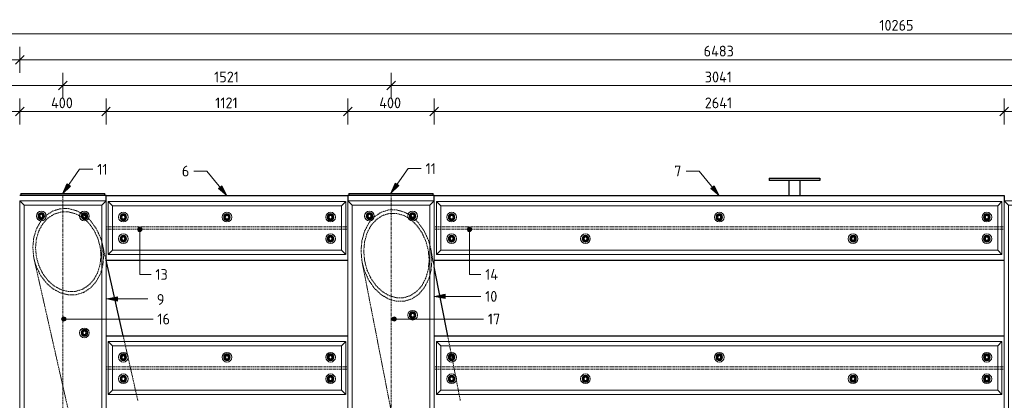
# Model space of a CAD drawing. Header units: millimetres. Extents: x -236694 to -141708, y -41476 to 103952.
# Tile 16 of 103: x -204483 to -199920, y 1760 to 3526. Entities that reach past the tile are written whole.
import ezdxf

# ---------------------------------------------------------------- set-up
doc = ezdxf.new("R2010")
doc.units = ezdxf.units.MM
doc.linetypes.add('Grid Line', pattern=[22.225, 12.7, -3.175, 3.175, -3.175])
doc.linetypes.add('XX-HIDDEN', pattern=[4, 2, -2])
for name, color, linetype, lineweight in [('Multi-Category Tags', 10, 'Continuous', 18), ('Multi-Category Tags-1', 7, 'Continuous', 18), ('N-CO-BC-BETONVORM-G', 50, 'Continuous', 25), ('N-CO-BC-BETONVORM-G-1', 50, 'XX-HIDDEN', 18), ('N-CO-BC-BETONVORM-GN', 10, 'XX-HIDDEN', 18), ('N-CO-KC-KUNSTSTOFVORM-G', 7, 'Continuous', 13), ('N-CO-SC-STAALVORM-G', 10, 'Continuous', 25), ('X-XX-AL-CONSTRUCTIELIJN-G-1', 7, 'Grid Line', 18), ('X-XX-AL-M', 7, 'Continuous', 18), ('X-XX-AL-M-20', 7, 'Continuous', 18), ('X-XX-AL-T25-1', 250, 'Continuous', 13), ('X-XX-AL-T25-2', 7, 'Continuous', 13)]:
    doc.layers.add(name, color=color, linetype=linetype, lineweight=lineweight)
doc.styles.add('NLCS-ISO_1', font='NLCS-ISO.ttf', dxfattribs={"height": 50})
doc.dimstyles.new('2_5_NLCS_diagonal', dxfattribs={"dimscale": 304.8, "dimtxt": 50.137748, "dimasz": 0.131234, "dimexe": 0.19685, "dimexo": 0.0625, "dimgap": 0, "dimtad": 1, "dimdec": 0, "dimzin": 0, "dimdsep": 46, "dimtxsty": 'NLCS-ISO_1', "dimblk1": 'OBLIQUE', "dimblk2": 'OBLIQUE', "dimsah": 1, "dimcen": 0.09, "dimdle": 0.131234, "dimazin": 0, "dimtfac": 1, "dimtdec": 4, "dimtix": 1, "dimtmove": 0, "dimatfit": 3, "dimfxl": 0.19685, "dimfxlon": 1, "dimtvp": 1, "dimtolj": 1, "dimtzin": 0, "dimarcsym": 2})

# ---------------------------------------------------------------- blocks, each defined once
blk = doc.blocks.new('GM_afdekklepje - GM_afdekklepje-3673590-Doorsnede 2 dubbel geleidewerk')
at = {"layer": 'N-CO-SC-STAALVORM-G'}
for p, q in [((212665.7, 2720), (212665.7, 2710)), ((212665.7, 2720), (212692.7, 2720)), ((212692.7, 2720), (213028.7, 2720)), ((213028.7, 2720), (213055.7, 2720)), ((213055.7, 2710), (213055.7, 2720))]:
    blk.add_line(p, q, dxfattribs=at)
blk = doc.blocks.new('GM_Hakorit_2850 - GM_Hakorit_2850-3594086-Doorsnede 2 dubbel geleidewerk')
at = {"layer": 'N-CO-KC-KUNSTSTOFVORM-G'}
for p, q in [((212680.7, 2665), (212660.7, 2685)), ((212660.7, 2684.9), (212660.7, -164.9)), ((212660.8, 2685), (213060.6, 2685)), ((213040.7, 2665), (212680.7, 2665)), ((212680.7, 2665), (212680.7, -145)), ((213060.7, 2685), (213040.7, 2665)), ((213040.7, 2665), (213040.7, -145)), ((213060.7, 2684.9), (213060.7, -164.9)), ((212660.7, -165), (212680.7, -145)), ((213060.6, -165), (212660.8, -165)), ((212680.7, -145), (213040.7, -145)), ((213040.7, -145), (213060.7, -165))]:
    blk.add_line(p, q, dxfattribs=at)
for centre, start, end in [((212760.7, 2615), 90, 270), ((212760.7, 2615), 270, 90), ((212960.7, 2615), 90, 270), ((212960.7, 2615), 270, 90), ((212960.7, 2073), 90, 270), ((212960.7, 2073), 270, 90), ((212760.7, 1531), 90, 270), ((212760.7, 1531), 270, 90), ((212960.7, 989), 90, 270), ((212960.7, 989), 270, 90), ((212760.7, 447), 90, 270), ((212760.7, 447), 270, 90), ((212760.7, -95), 90, 270), ((212760.7, -95), 270, 90), ((212960.7, -95), 90, 270), ((212960.7, -95), 270, 90)]:
    blk.add_arc(centre, 22.5, start, end, dxfattribs=at)
blk = doc.blocks.new('GM_Hakorit_3820 - GM_Hakorit_3820-3593615-Doorsnede 2 dubbel geleidewerk')
at = {"layer": 'N-CO-KC-KUNSTSTOFVORM-G'}
for p, q in [((211160, 2665), (211140, 2685)), ((211140, 2684.9), (211140, -1134.9)), ((211140.1, 2685), (211540, 2685)), ((211520, 2665), (211160, 2665)), ((211160, 2665), (211160, -1115)), ((211540, 2685), (211520, 2665)), ((211520, 2665), (211520, -1115)), ((211540, 2684.9), (211540, -1134.9)), ((211140, -1135), (211160, -1115)), ((211540, -1135), (211140.1, -1135)), ((211160, -1115), (211520, -1115)), ((211520, -1115), (211540, -1135))]:
    blk.add_line(p, q, dxfattribs=at)
for centre, start, end in [((211240, 2615), 90, 270), ((211240, 2615), 270, 90), ((211440, 2615), 90, 270), ((211440, 2615), 270, 90), ((211440, 2155), 90, 270), ((211440, 2155), 270, 90), ((211240, 1695), 90, 270), ((211240, 1695), 270, 90), ((211440, 1235), 90, 270), ((211440, 1235), 270, 90), ((211240, 775), 90, 270), ((211240, 775), 270, 90), ((211440, 315), 90, 270), ((211440, 315), 270, 90), ((211240, -145), 90, 270), ((211240, -145), 270, 90), ((211440, -605), 90, 270), ((211440, -605), 270, 90), ((211240, -1065), 90, 270), ((211240, -1065), 270, 90), ((211440, -1065), 90, 270), ((211440, -1065), 270, 90)]:
    blk.add_arc(centre, 22.5, start, end, dxfattribs=at)
blk = doc.blocks.new('GM_Hakorit_1100 - GM_Hakorit_1100-3713549-Doorsnede 2 dubbel geleidewerk')
at = {"layer": 'N-CO-KC-KUNSTSTOFVORM-G'}
for p, q in [((212650.3, 2683), (211550.4, 2683)), ((211550.4, 2683), (211570.4, 2663)), ((211550.4, 2437.1), (211550.4, 2682.9)), ((212630.4, 2663), (211570.4, 2663)), ((211570.4, 2663), (211570.4, 2457)), ((212630.4, 2663), (212650.4, 2683)), ((212630.4, 2457), (212630.4, 2663)), ((212650.4, 2682.9), (212650.4, 2437.1)), ((211570.4, 2457), (211550.4, 2437)), ((212650.3, 2437), (211550.4, 2437)), ((212630.4, 2457), (211570.4, 2457)), ((212650.4, 2437), (212630.4, 2457))]:
    blk.add_line(p, q, dxfattribs=at)
for centre, start, end in [((211620.4, 2610), 0, 180), ((211620.4, 2610), 180, 0), ((212100.4, 2610), 360, 180), ((212100.4, 2610), 180, 360), ((212580.4, 2610), 0, 180), ((212580.4, 2610), 180, 360), ((211620.4, 2510), 0, 180), ((211620.4, 2510), 180, 0), ((212580.4, 2510), 0, 180), ((212580.4, 2510), 180, 360)]:
    blk.add_arc(centre, 22.5, start, end, dxfattribs=at)
blk = doc.blocks.new('GM_Hakorit_2620 - GM_Hakorit_2620-3643089-Doorsnede 2 dubbel geleidewerk')
at = {"layer": 'N-CO-KC-KUNSTSTOFVORM-G'}
for p, q in [((208509.3, 2683), (208529.3, 2663)), ((208509.3, 2437.1), (208509.3, 2682.9)), ((211129.3, 2683), (208509.4, 2683)), ((211109.3, 2663), (208529.3, 2663)), ((208529.3, 2663), (208529.3, 2457)), ((211109.3, 2663), (211129.3, 2683)), ((211109.3, 2457), (211109.3, 2663)), ((211129.3, 2682.9), (211129.3, 2437.1)), ((208529.3, 2457), (208509.3, 2437)), ((211129.3, 2437), (208509.4, 2437)), ((211109.3, 2457), (208529.3, 2457)), ((211129.3, 2437), (211109.3, 2457))]:
    blk.add_line(p, q, dxfattribs=at)
for centre, start, end in [((208579.3, 2610), 0, 180), ((208579.3, 2610), 180, 0), ((209819.3, 2610), 360, 180), ((209819.3, 2610), 180, 360), ((211059.3, 2610), 0, 180), ((211059.3, 2610), 180, 0), ((208579.3, 2510), 0, 180), ((208579.3, 2510), 180, 0), ((209199.3, 2510), 360, 180), ((209199.3, 2510), 180, 0), ((210439.3, 2510), 360, 180), ((210439.3, 2510), 180, 360), ((211059.3, 2510), 0, 180), ((211059.3, 2510), 180, 0)]:
    blk.add_arc(centre, 22.5, start, end, dxfattribs=at)
blk = doc.blocks.new('GM_Bouten_Moeren_Zeskant - M16-3610774-Doorsnede 2 dubbel geleidewerk')
at = {"layer": 'N-CO-SC-STAALVORM-G'}
for p, q in [((205597.9, 2623.9), (205585.9, 2616.9)), ((205585.9, 2616.9), (205585.9, 2603.1)), ((205585.9, 2603.1), (205597.9, 2596.1)), ((205609.9, 2616.9), (205597.9, 2623.9)), ((205597.9, 2596.1), (205609.9, 2603.1)), ((205609.9, 2603.1), (205609.9, 2616.9))]:
    blk.add_line(p, q, dxfattribs=at)
for radius, start, end in [(15, 0, 180), (15, 180, 0), (8, 0, 180), (8, 180, 0)]:
    blk.add_arc((205597.9, 2610), radius, start, end, dxfattribs=at)
blk = doc.blocks.new('GM_Bevestigingsplaat radardetector2 - GM_Bevestigingsplaat radardetector2-3839163-Doorsnede 2 dubbel geleidewerk')
at = {"layer": 'N-CO-SC-STAALVORM-G'}
for p, q in [((214173.6, 2790), (214408.6, 2790)), ((214173.6, 2790), (214173.6, 2780)), ((214408.6, 2790), (214408.6, 2780)), ((214408.6, 2780), (214173.6, 2780)), ((214266.1, 2710), (214266.1, 2780)), ((214316.1, 2780), (214316.1, 2710))]:
    blk.add_line(p, q, dxfattribs=at)
blk = doc.blocks.new('NLI_Balk_H - HEB300-V19-Doorsnede 2 dubbel geleidewerk')
at = {"layer": 'N-CO-BC-BETONVORM-GN'}
for p, q in [((208498.6, 2565.5), (208509.3, 2565.5)), ((208509.4, 2565.5), (208529.3, 2565.5)), ((208529.4, 2565.5), (211109.3, 2565.5)), ((211109.4, 2565.5), (211129.3, 2565.5)), ((211129.3, 2565.5), (211140, 2565.5)), ((208498.6, 2554.5), (208509.3, 2554.5)), ((208509.4, 2554.5), (208529.3, 2554.5)), ((208529.4, 2554.5), (211109.3, 2554.5)), ((211109.4, 2554.5), (211129.3, 2554.5)), ((211129.3, 2554.5), (211140, 2554.5))]:
    blk.add_line(p, q, dxfattribs=at)
blk = doc.blocks.new('NLI_Balk_H - HEB300-V20-Doorsnede 2 dubbel geleidewerk')
at = {"layer": 'N-CO-BC-BETONVORM-GN'}
for p, q in [((211540, 2565.5), (211550.4, 2565.5)), ((211550.4, 2565.5), (211570.3, 2565.5)), ((211570.4, 2565.5), (212630.3, 2565.5)), ((212630.4, 2565.5), (212650.3, 2565.5)), ((212650.4, 2565.5), (212660.7, 2565.5)), ((211540, 2554.5), (211550.4, 2554.5)), ((211550.4, 2554.5), (211570.3, 2554.5)), ((211570.4, 2554.5), (212630.3, 2554.5)), ((212630.4, 2554.5), (212650.3, 2554.5)), ((212650.4, 2554.5), (212660.7, 2554.5))]:
    blk.add_line(p, q, dxfattribs=at)
blk = doc.blocks.new('DIMBLOCK96-Doorsnede 2 dubbel geleidewerk')
at = {"layer": 'X-XX-AL-M-20'}
for p, q in [((-205549.8, 3400), (-205549.8, 3520)), ((-195284.8, 3400), (-195284.8, 3520)), ((-205549.8, 3460), (-205529.8, 3480)), ((-195284.8, 3460), (-195264.8, 3480)), ((-195244.8, 3460), (-205589.8, 3460)), ((-205549.8, 3460), (-205569.8, 3440)), ((-205549.8, 3460), (-205549.8, 3400)), ((-195284.8, 3460), (-195304.8, 3440)), ((-195284.8, 3460), (-195284.8, 3400))]:
    blk.add_line(p, q, dxfattribs=at)
at = {"layer": 'X-XX-AL-M-20', "color": 0, "insert": (-200499.6, 3525.1), "char_height": 50, "width": 197.524, "attachment_point": 1, "line_spacing_factor": 1.135194, "style": 'NLCS-ISO_1'}
blk.add_mtext('10265', dxfattribs=at)
blk = doc.blocks.new('_Oblique')
at = {"color": 0, "linetype": 'ByBlock', "lineweight": -2}
blk.add_line((-0.5, -0.5), (0.5, 0.5), dxfattribs=at)
blk = doc.blocks.new('DIMBLOCK98-Doorsnede 2 dubbel geleidewerk')
at = {"layer": 'X-XX-AL-M-20'}
for p, q in [((-204482.6, 3280), (-204482.6, 3400)), ((-197999.8, 3280), (-197999.8, 3400)), ((-204482.6, 3340), (-204502.6, 3320)), ((-204482.6, 3340), (-204462.6, 3360)), ((-197999.8, 3340), (-204482.6, 3340)), ((-204482.6, 3340), (-204482.6, 3280)), ((-197999.8, 3340), (-198019.8, 3320)), ((-197999.8, 3340), (-197979.8, 3360)), ((-197999.8, 3340), (-197999.8, 3280))]:
    blk.add_line(p, q, dxfattribs=at)
at = {"layer": 'X-XX-AL-M-20', "color": 0, "insert": (-201313.5, 3405.1), "char_height": 50, "width": 173.685, "attachment_point": 1, "line_spacing_factor": 1.135194, "style": 'NLCS-ISO_1'}
blk.add_mtext('6483', dxfattribs=at)
blk = doc.blocks.new('DIMBLOCK99-Doorsnede 2 dubbel geleidewerk')
at = {"layer": 'X-XX-AL-M-20'}
for p, q in [((-205549.8, 3280), (-205549.8, 3400)), ((-204482.6, 3280), (-204482.6, 3400)), ((-204482.6, 3340), (-205589.8, 3340)), ((-205549.8, 3340), (-205569.8, 3320)), ((-205549.8, 3340), (-205529.8, 3360)), ((-205549.8, 3340), (-205549.8, 3280)), ((-204482.6, 3340), (-204502.6, 3320)), ((-204482.6, 3340), (-204462.6, 3360)), ((-204482.6, 3340), (-204482.6, 3280))]:
    blk.add_line(p, q, dxfattribs=at)
at = {"layer": 'X-XX-AL-M-20', "color": 0, "insert": (-205081, 3405.1), "char_height": 50, "width": 155.522, "attachment_point": 1, "line_spacing_factor": 1.135194, "style": 'NLCS-ISO_1'}
blk.add_mtext('1067', dxfattribs=at)
blk = doc.blocks.new('DIMBLOCK102-Doorsnede 2 dubbel geleidewerk')
at = {"layer": 'X-XX-AL-M-20'}
for p, q in [((-202761.9, 3160), (-202761.9, 3280)), ((-202761.9, 3220), (-202741.9, 3240)), ((-199720.5, 3160), (-199720.5, 3280)), ((-199720.5, 3220), (-199700.5, 3240)), ((-202761.9, 3220), (-202781.9, 3200)), ((-199720.5, 3220), (-202761.9, 3220)), ((-202761.9, 3220), (-202761.9, 3160)), ((-199720.5, 3220), (-199740.5, 3200)), ((-199720.5, 3220), (-199720.5, 3160))]:
    blk.add_line(p, q, dxfattribs=at)
at = {"layer": 'X-XX-AL-M-20', "color": 0, "insert": (-201308.3, 3285.1), "char_height": 50, "width": 161.198, "attachment_point": 1, "line_spacing_factor": 1.135194, "style": 'NLCS-ISO_1'}
blk.add_mtext('3041', dxfattribs=at)
blk = doc.blocks.new('DIMBLOCK103-Doorsnede 2 dubbel geleidewerk')
at = {"layer": 'X-XX-AL-M-20'}
for p, q in [((-204282.6, 3160), (-204282.6, 3280)), ((-204282.6, 3220), (-204262.6, 3240)), ((-202761.9, 3160), (-202761.9, 3280)), ((-202761.9, 3220), (-202741.9, 3240)), ((-204282.6, 3220), (-204302.6, 3200)), ((-202761.9, 3220), (-204282.6, 3220)), ((-204282.6, 3220), (-204282.6, 3160)), ((-202761.9, 3220), (-202781.9, 3200)), ((-202761.9, 3220), (-202761.9, 3160))]:
    blk.add_line(p, q, dxfattribs=at)
at = {"layer": 'X-XX-AL-M-20', "color": 0, "insert": (-203581.8, 3285.1), "char_height": 50, "width": 143.034, "attachment_point": 1, "line_spacing_factor": 1.135194, "style": 'NLCS-ISO_1'}
blk.add_mtext('1521', dxfattribs=at)
blk = doc.blocks.new('DIMBLOCK104-Doorsnede 2 dubbel geleidewerk')
at = {"layer": 'X-XX-AL-M-20'}
for p, q in [((-205549.8, 3160), (-205549.8, 3280)), ((-205549.8, 3220), (-205529.8, 3240)), ((-204282.6, 3160), (-204282.6, 3280)), ((-204282.6, 3220), (-204262.6, 3240)), ((-204282.6, 3220), (-205589.8, 3220)), ((-205549.8, 3220), (-205569.8, 3200)), ((-205549.8, 3220), (-205549.8, 3160)), ((-204282.6, 3220), (-204302.6, 3200)), ((-204282.6, 3220), (-204282.6, 3160))]:
    blk.add_line(p, q, dxfattribs=at)
at = {"layer": 'X-XX-AL-M-20', "color": 0, "insert": (-204981, 3285.1), "char_height": 50, "width": 155.522, "attachment_point": 1, "line_spacing_factor": 1.135194, "style": 'NLCS-ISO_1'}
blk.add_mtext('1267', dxfattribs=at)
blk = doc.blocks.new('DIMBLOCK108-Doorsnede 2 dubbel geleidewerk')
at = {"layer": 'X-XX-AL-M-20'}
for p, q in [((-199920.5, 3040), (-199920.5, 3160)), ((-199520.5, 3040), (-199520.5, 3160)), ((-199920.5, 3100), (-199900.5, 3120)), ((-199520.5, 3100), (-199500.5, 3120)), ((-199920.5, 3100), (-199940.5, 3080)), ((-199520.5, 3100), (-199920.5, 3100)), ((-199920.5, 3100), (-199920.5, 3040)), ((-199520.5, 3100), (-199540.5, 3080)), ((-199520.5, 3100), (-199520.5, 3040))]:
    blk.add_line(p, q, dxfattribs=at)
at = {"layer": 'X-XX-AL-M-20', "color": 0, "insert": (-199775.4, 3165.1), "char_height": 50, "width": 131.683, "attachment_point": 1, "line_spacing_factor": 1.135194, "style": 'NLCS-ISO_1'}
blk.add_mtext('400', dxfattribs=at)
blk = doc.blocks.new('DIMBLOCK109-Doorsnede 2 dubbel geleidewerk')
at = {"layer": 'X-XX-AL-M-20'}
for p, q in [((-202561.9, 3040), (-202561.9, 3160)), ((-199920.5, 3040), (-199920.5, 3160)), ((-202561.9, 3100), (-202541.9, 3120)), ((-199920.5, 3100), (-199900.5, 3120)), ((-202561.9, 3100), (-202581.9, 3080)), ((-199920.5, 3100), (-202561.9, 3100)), ((-202561.9, 3100), (-202561.9, 3040)), ((-199920.5, 3100), (-199940.5, 3080)), ((-199920.5, 3100), (-199920.5, 3040))]:
    blk.add_line(p, q, dxfattribs=at)
at = {"layer": 'X-XX-AL-M-20', "color": 0, "insert": (-201308.3, 3165.1), "char_height": 50, "width": 161.198, "attachment_point": 1, "line_spacing_factor": 1.135194, "style": 'NLCS-ISO_1'}
blk.add_mtext('2641', dxfattribs=at)
blk = doc.blocks.new('DIMBLOCK110-Doorsnede 2 dubbel geleidewerk')
at = {"layer": 'X-XX-AL-M-20'}
for p, q in [((-202961.9, 3040), (-202961.9, 3160)), ((-202561.9, 3040), (-202561.9, 3160)), ((-202961.9, 3100), (-202941.9, 3120)), ((-202561.9, 3100), (-202541.9, 3120)), ((-202961.9, 3100), (-202981.9, 3080)), ((-202561.9, 3100), (-202961.9, 3100)), ((-202961.9, 3100), (-202961.9, 3040)), ((-202561.9, 3100), (-202581.9, 3080)), ((-202561.9, 3100), (-202561.9, 3040))]:
    blk.add_line(p, q, dxfattribs=at)
at = {"layer": 'X-XX-AL-M-20', "color": 0, "insert": (-202816.7, 3165.1), "char_height": 50, "width": 131.683, "attachment_point": 1, "line_spacing_factor": 1.135194, "style": 'NLCS-ISO_1'}
blk.add_mtext('400', dxfattribs=at)
blk = doc.blocks.new('DIMBLOCK111-Doorsnede 2 dubbel geleidewerk')
at = {"layer": 'X-XX-AL-M-20'}
for p, q in [((-204082.6, 3040), (-204082.6, 3160)), ((-202961.9, 3040), (-202961.9, 3160)), ((-204082.6, 3100), (-204062.6, 3120)), ((-202961.9, 3100), (-202941.9, 3120)), ((-204082.6, 3100), (-204102.6, 3080)), ((-202961.9, 3100), (-204082.6, 3100)), ((-204082.6, 3100), (-204082.6, 3040)), ((-202961.9, 3100), (-202981.9, 3080)), ((-202961.9, 3100), (-202961.9, 3040))]:
    blk.add_line(p, q, dxfattribs=at)
at = {"layer": 'X-XX-AL-M-20', "color": 0, "insert": (-203576.6, 3165.1), "char_height": 50, "width": 130.547, "attachment_point": 1, "line_spacing_factor": 1.135194, "style": 'NLCS-ISO_1'}
blk.add_mtext('1121', dxfattribs=at)
blk = doc.blocks.new('DIMBLOCK112-Doorsnede 2 dubbel geleidewerk')
at = {"layer": 'X-XX-AL-M-20'}
for p, q in [((-204482.6, 3040), (-204482.6, 3160)), ((-204082.6, 3040), (-204082.6, 3160)), ((-204482.6, 3100), (-204462.6, 3120)), ((-204082.6, 3100), (-204062.6, 3120)), ((-204482.6, 3100), (-204502.6, 3080)), ((-204082.6, 3100), (-204482.6, 3100)), ((-204482.6, 3100), (-204482.6, 3040)), ((-204082.6, 3100), (-204102.6, 3080)), ((-204082.6, 3100), (-204082.6, 3040))]:
    blk.add_line(p, q, dxfattribs=at)
at = {"layer": 'X-XX-AL-M-20', "color": 0, "insert": (-204337.4, 3165.1), "char_height": 50, "width": 131.683, "attachment_point": 1, "line_spacing_factor": 1.135194, "style": 'NLCS-ISO_1'}
blk.add_mtext('400', dxfattribs=at)
blk = doc.blocks.new('DIMBLOCK113-Doorsnede 2 dubbel geleidewerk')
at = {"layer": 'X-XX-AL-M-20'}
for p, q in [((-205549.8, 3040), (-205549.8, 3160)), ((-204482.6, 3040), (-204482.6, 3160)), ((-205549.8, 3100), (-205529.8, 3120)), ((-204482.6, 3100), (-204462.6, 3120)), ((-204482.6, 3100), (-205589.8, 3100)), ((-205549.8, 3100), (-205569.8, 3080)), ((-205549.8, 3100), (-205549.8, 3040)), ((-204482.6, 3100), (-204502.6, 3080)), ((-204482.6, 3100), (-204482.6, 3040))]:
    blk.add_line(p, q, dxfattribs=at)
at = {"layer": 'X-XX-AL-M-20', "color": 0, "insert": (-205081, 3165.1), "char_height": 50, "width": 155.522, "attachment_point": 1, "line_spacing_factor": 1.135194, "style": 'NLCS-ISO_1'}
blk.add_mtext('1067', dxfattribs=at)

msp = doc.modelspace()

# ---------------------------------------------------------------- hatches: boundary and pattern name
at = {"layer": 'Multi-Category Tags'}
msp.add_hatch(color=256, dxfattribs=at).paths.add_polyline_path([(-204079, 2230.7), (-204029, 2220.7), (-204029, 2240.7)], flags=0)
at = {"layer": 'X-XX-AL-T25-1'}
for points in [[(-204283.9, 2717.9), (-204247.2, 2753.3), (-204263.6, 2764.7)], [(-203522.2, 2710), (-203546.3, 2754.9), (-203561.7, 2742.2)], [(-202762.5, 2721), (-202725.8, 2756.3), (-202742.2, 2767.7)], [(-201241.2, 2710), (-201265.3, 2754.9), (-201280.7, 2742.2)], [(-202560.6, 2242.2), (-202510.6, 2232.2), (-202510.6, 2252.2)]]:
    msp.add_hatch(color=256, dxfattribs=at).paths.add_polyline_path(points, flags=0)
h = msp.add_hatch(color=256, dxfattribs=at)
edge = h.paths.add_edge_path(flags=0)
edge.add_arc((-203926.6, 2553.1), 10, 0, 360)
h = msp.add_hatch(color=256, dxfattribs=at)
edge = h.paths.add_edge_path(flags=0)
edge.add_arc((-202398.9, 2553.1), 10, 0, 360)
h = msp.add_hatch(color=256, dxfattribs=at)
edge = h.paths.add_edge_path(flags=0)
edge.add_arc((-204278.3, 2137.3), 10, 0, 360)
h = msp.add_hatch(color=256, dxfattribs=at)
edge = h.paths.add_edge_path(flags=0)
edge.add_arc((-202747, 2137.3), 10, 0, 360)

# ---------------------------------------------------------------- linework, layer by layer
at = {"layer": 'Multi-Category Tags'}
for p, q in [((-204029, 2240.7), (-204079, 2230.7)), ((-204029, 2220.7), (-204029, 2240.7)), ((-204079, 2230.7), (-204029, 2220.7)), ((-204079, 2230.7), (-203888.3, 2230.7))]:
    msp.add_line(p, q, dxfattribs=at)
at = {"layer": 'N-CO-BC-BETONVORM-GN'}
for p, q in [((-204383.6, 2592.8), (-204376.7, 2601.5)), ((-204376.6, 2601.6), (-204368.8, 2610)), ((-204368.6, 2610.2), (-204360.5, 2617.8)), ((-204197, 2611.6), (-204204.8, 2616.4)), ((-204199.4, 2629.7), (-204193.1, 2625.9)), ((-204194.5, 2610), (-204196.9, 2611.6)), ((-204193, 2625.9), (-204190.7, 2624.4)), ((-204190.6, 2624.3), (-204186.9, 2621.8)), ((-204181.7, 2600.4), (-204184, 2602.2)), ((-204174.9, 2612.6), (-204170.6, 2608.9)), ((-204170.5, 2608.8), (-204169.4, 2607.9)), ((-204169.4, 2607.8), (-204163.9, 2602.7)), ((-202856.4, 2593.5), (-202840, 2610.8)), ((-202682.3, 2623.9), (-202676, 2620)), ((-202675.9, 2619.9), (-202673.8, 2618.5)), ((-202673.7, 2618.5), (-202669.8, 2615.7)), ((-202659.3, 2607.7), (-202656, 2604.8)), ((-202655.9, 2604.8), (-202653.7, 2602.8)), ((-202653.6, 2602.7), (-202648.1, 2597.6)), ((-204174.7, 2594.2), (-204181.6, 2600.3)), ((-204102.5, 2496.8), (-204099.6, 2485.3)), ((-204082.6, 2410.2), (-204099.6, 2485.3)), ((-202581.8, 2479.7), (-202577.9, 2462.6)), ((-202561.9, 2380.5), (-202577.9, 2462.5)), ((-204415.5, 2413.8), (-204200, 1461.7)), ((-202895.8, 2400.7), (-202718.5, 1490)), ((-203997.3, 2033), (-204003.3, 2060)), ((-202494.3, 2033), (-202499.5, 2060)), ((-203992.7, 2013), (-203997.2, 2033)), ((-203983.5, 1972.4), (-203992.7, 2013)), ((-202490.4, 2013), (-202494.3, 2033)), ((-202484.4, 1982.1), (-202490.4, 2013)), ((-203980.1, 1957.3), (-203983.5, 1972.1)), ((-202482.9, 1974.8), (-202484.3, 1982)), ((-202482.6, 1973.1), (-202482.9, 1974.7)), ((-202481.6, 1968), (-202482.6, 1973)), ((-202478.6, 1952.5), (-202481.6, 1967.9)), ((-203970.7, 1915.5), (-203980.1, 1957.1)), ((-202477.8, 1948.2), (-202478.6, 1952.4)), ((-202477.2, 1945.6), (-202477.7, 1948.1)), ((-202475.8, 1938.3), (-202477.2, 1945.5)), ((-202471.4, 1915.5), (-202475.8, 1938.2)), ((-203968.2, 1904.5), (-203970.6, 1915.5)), ((-203946.1, 1807), (-203968.1, 1904.5)), ((-202469.3, 1904.5), (-202471.4, 1915.5)), ((-202463.2, 1873.2), (-202469.2, 1904.5)), ((-202459.5, 1854.3), (-202463.1, 1873)), ((-202450.3, 1807), (-202459.4, 1854.1)), ((-203941.6, 1787), (-203946.1, 1807)), ((-203935.5, 1760), (-203941.6, 1787)), ((-202446.4, 1787), (-202450.3, 1807)), ((-202441.1, 1760), (-202446.4, 1787))]:
    msp.add_line(p, q, dxfattribs=at)
at = {"layer": 'N-CO-BC-BETONVORM-GN', "flags": 128}
for points in [[(-204360.4, 2617.9), (-204359.9, 2618.3), (-204328.8, 2638.4), (-204294.1, 2649), (-204257.6, 2649.7), (-204221, 2640.3), (-204199.4, 2629.8)], [(-204204.9, 2616.4), (-204223.8, 2625.6), (-204257.6, 2634.3), (-204291.3, 2633.7), (-204323.3, 2623.8), (-204352, 2605.2), (-204376, 2578.9), (-204394.1, 2546), (-204405.3, 2508.3), (-204409.1, 2467.6)], [(-204184.5, 2602.6), (-204191.8, 2608.1), (-204194.4, 2609.9)], [(-204186.8, 2621.7), (-204186.3, 2621.4), (-204175, 2612.7)], [(-204163.8, 2602.7), (-204155.2, 2593.8), (-204129.2, 2559), (-204109.6, 2518.7), (-204102.6, 2497.2)], [(-202682.4, 2606.6), (-202703.2, 2617.6), (-202736.9, 2627.2), (-202770.6, 2627), (-202802.6, 2617), (-202831.3, 2597.6), (-202855.3, 2570), (-202873.4, 2535.4), (-202884.6, 2495.6), (-202888.4, 2452.6)], [(-202839.9, 2610.9), (-202839.2, 2611.5), (-202808.1, 2632.5), (-202773.4, 2643.3), (-202736.9, 2643.6), (-202700.3, 2633.2), (-202682.4, 2624)], [(-202664.2, 2593.1), (-202671.1, 2598.7), (-202682.3, 2606.5)], [(-202669.7, 2615.7), (-202665.6, 2612.7), (-202659.4, 2607.7)], [(-204421.7, 2469.1), (-204417.6, 2513.2), (-204405.5, 2554.1), (-204385.9, 2589.7), (-204383.7, 2592.7)], [(-204106, 2431.4), (-204109.8, 2473), (-204121.1, 2513.4), (-204139.1, 2550.6), (-204163.1, 2582.7), (-204174.6, 2594.2)], [(-202901.1, 2454.4), (-202896.9, 2501), (-202884.8, 2544.1), (-202865.2, 2581.6), (-202856.5, 2593.4)], [(-202585.4, 2410.6), (-202589.2, 2454.6), (-202600.4, 2497.5), (-202618.4, 2537.1), (-202642.4, 2571.4), (-202664.1, 2593)], [(-202648, 2597.5), (-202634.5, 2583.1), (-202608.5, 2545.9), (-202588.9, 2503), (-202581.9, 2480.2)], [(-204415.5, 2413.8), (-204417.6, 2424.1), (-204421.7, 2469.1)], [(-204409.1, 2467.6), (-204405.3, 2426.1), (-204394.1, 2385.7), (-204376, 2348.5), (-204352, 2316.4), (-204323.3, 2291), (-204291.3, 2273.5), (-204257.6, 2264.8), (-204223.8, 2265.4), (-204191.8, 2275.3), (-204163.1, 2293.8), (-204139.1, 2320.2), (-204121.1, 2353.1), (-204109.8, 2390.8), (-204106, 2431.4)], [(-204099.3, 2484), (-204097.5, 2475), (-204093.4, 2429.9)], [(-204093.4, 2429.9), (-204097.5, 2385.9), (-204102.5, 2365.2)], [(-202895.8, 2400.7), (-202896.9, 2406.7), (-202901.1, 2454.4)], [(-202888.4, 2452.6), (-202884.6, 2408.6), (-202873.4, 2365.7), (-202855.3, 2326.1), (-202831.3, 2291.8), (-202802.6, 2264.5), (-202770.6, 2245.6), (-202736.9, 2236), (-202703.2, 2236.2), (-202671.1, 2246.3), (-202642.4, 2265.6), (-202618.4, 2293.2), (-202600.4, 2327.8), (-202589.2, 2367.6), (-202585.4, 2410.6)], [(-202577.4, 2459.6), (-202576.8, 2456.5), (-202572.7, 2408.8)], [(-204102.6, 2364.9), (-204109.6, 2345), (-204129.2, 2309.4), (-204155.2, 2280.8), (-204186.3, 2260.7), (-204221, 2250), (-204257.6, 2249.4), (-204294.1, 2258.8), (-204328.8, 2277.7), (-204359.9, 2305.3), (-204385.9, 2340.1), (-204405.5, 2380.4), (-204415.3, 2412.8)], [(-202581.9, 2340), (-202588.9, 2319.1), (-202608.5, 2281.6), (-202634.5, 2251.7), (-202665.6, 2230.7), (-202700.3, 2219.9), (-202736.9, 2219.6), (-202773.4, 2230), (-202808.1, 2250.5), (-202839.2, 2280.1), (-202865.2, 2317.3), (-202884.8, 2360.2), (-202895.6, 2399.7)], [(-202572.7, 2408.8), (-202576.8, 2362.2), (-202581.8, 2340.4)]]:
    msp.add_lwpolyline(points, dxfattribs=at)
at = {"layer": 'N-CO-SC-STAALVORM-G'}
for p, q in [((-204450.6, 2710), (-204482.6, 2710)), ((-204114.6, 2710), (-204450.6, 2710)), ((-204082.6, 2710), (-204114.6, 2710)), ((-204082.6, 2685), (-204082.6, 2710)), ((-204082.6, 2710), (-202961.9, 2710)), ((-202929.9, 2710), (-202961.9, 2710)), ((-202961.9, 2710), (-202961.9, 2685)), ((-202593.9, 2710), (-202929.9, 2710)), ((-202561.9, 2710), (-202593.9, 2710)), ((-202561.9, 2685), (-202561.9, 2710)), ((-202561.9, 2710), (-199920.5, 2710)), ((-199920.5, 2710), (-199920.5, 2685)), ((-204082.6, 2410), (-202961.9, 2410)), ((-204003.4, 2060), (-204082.5, 2409.8)), ((-202561.9, 2410), (-199920.5, 2410)), ((-202499.5, 2060), (-202561.8, 2379.9)), ((-204082.6, 2060), (-202961.9, 2060)), ((-202561.9, 2060), (-199920.5, 2060))]:
    msp.add_line(p, q, dxfattribs=at)
at = {"layer": 'X-XX-AL-CONSTRUCTIELIJN-G-1'}
for p, q in [((-204282.6, 2710), (-204282.6, -190)), ((-202761.9, -1160), (-202761.9, 2710))]:
    msp.add_line(p, q, dxfattribs=at)
at = {"layer": 'X-XX-AL-T25-1'}
for p, q in [((-204283.9, 2717.9), (-204204.8, 2832)), ((-204204.8, 2832), (-204143.3, 2832)), ((-202762.5, 2721), (-202683.3, 2835)), ((-202683.3, 2835), (-202621.9, 2835)), ((-203674.2, 2823.7), (-203675.6, 2823.7)), ((-203615.9, 2823.7), (-203674.2, 2823.7)), ((-203522.2, 2710), (-203615.9, 2823.7)), ((-201393.1, 2823.7), (-201394.5, 2823.7)), ((-201334.9, 2823.7), (-201393.1, 2823.7)), ((-201241.2, 2710), (-201334.9, 2823.7)), ((-204263.6, 2764.7), (-204283.9, 2717.9)), ((-204283.9, 2717.9), (-204247.2, 2753.3)), ((-204247.2, 2753.3), (-204263.6, 2764.7)), ((-203546.3, 2754.9), (-203561.7, 2742.2)), ((-203561.7, 2742.2), (-203522.2, 2710)), ((-203522.2, 2710), (-203546.3, 2754.9)), ((-202742.2, 2767.7), (-202762.5, 2721)), ((-202762.5, 2721), (-202725.8, 2756.3)), ((-202725.8, 2756.3), (-202742.2, 2767.7)), ((-201265.3, 2754.9), (-201280.7, 2742.2)), ((-201280.7, 2742.2), (-201241.2, 2710)), ((-201241.2, 2710), (-201265.3, 2754.9)), ((-203926.6, 2553.1), (-203926.6, 2344)), ((-202398.9, 2553.1), (-202398.9, 2344)), ((-203926.6, 2344), (-203873.7, 2344)), ((-202398.9, 2344), (-202346, 2344)), ((-202510.6, 2252.2), (-202560.6, 2242.2)), ((-202560.6, 2242.2), (-202510.6, 2232.2)), ((-202560.6, 2242.2), (-202346, 2242.2)), ((-202510.6, 2232.2), (-202510.6, 2252.2)), ((-204278.3, 2137.3), (-203864.6, 2137.3)), ((-202747, 2137.3), (-202333.3, 2137.3))]:
    msp.add_line(p, q, dxfattribs=at)
for centre in [(-203926.6, 2553.1), (-202398.9, 2553.1), (-204278.3, 2137.3), (-202747, 2137.3)]:
    msp.add_circle(centre, 10, dxfattribs=at)

# ---------------------------------------------------------------- block references
at = {"layer": 'N-CO-BC-BETONVORM-G'}
for name, p in [('GM_Bevestigingsplaat radardetector2 - GM_Bevestigingsplaat radardetector2-3839163-Doorsnede 2 dubbel geleidewerk', (-415183.9, 0)), ('GM_afdekklepje - GM_afdekklepje-3673590-Doorsnede 2 dubbel geleidewerk', (-417143.3, 0)), ('GM_afdekklepje - GM_afdekklepje-3673590-Doorsnede 2 dubbel geleidewerk', (-415622.6, 0)), ('GM_Hakorit_2850 - GM_Hakorit_2850-3594086-Doorsnede 2 dubbel geleidewerk', (-417143.3, 0)), ('GM_Hakorit_1100 - GM_Hakorit_1100-3713549-Doorsnede 2 dubbel geleidewerk', (-415622.6, 0)), ('GM_Hakorit_3820 - GM_Hakorit_3820-3593615-Doorsnede 2 dubbel geleidewerk', (-414101.9, 0)), ('GM_Hakorit_2620 - GM_Hakorit_2620-3643089-Doorsnede 2 dubbel geleidewerk', (-411060.5, 0)), ('GM_Hakorit_3820 - GM_Hakorit_3820-3593615-Doorsnede 2 dubbel geleidewerk', (-411060.5, 0)), ('GM_Bouten_Moeren_Zeskant - M16-3610774-Doorsnede 2 dubbel geleidewerk', (-409980.5, 5)), ('GM_Bouten_Moeren_Zeskant - M16-3610774-Doorsnede 2 dubbel geleidewerk', (-409780.5, 5)), ('GM_Bouten_Moeren_Zeskant - M16-3610774-Doorsnede 2 dubbel geleidewerk', (-409600.2, 0)), ('GM_Bouten_Moeren_Zeskant - M16-3610774-Doorsnede 2 dubbel geleidewerk', (-409120.2, 0)), ('GM_Bouten_Moeren_Zeskant - M16-3610774-Doorsnede 2 dubbel geleidewerk', (-408640.2, 0)), ('GM_Bouten_Moeren_Zeskant - M16-3610774-Doorsnede 2 dubbel geleidewerk', (-408459.8, 5)), ('GM_Bouten_Moeren_Zeskant - M16-3610774-Doorsnede 2 dubbel geleidewerk', (-408259.8, 5)), ('GM_Bouten_Moeren_Zeskant - M16-3610774-Doorsnede 2 dubbel geleidewerk', (-408079.1, 0)), ('GM_Bouten_Moeren_Zeskant - M16-3610774-Doorsnede 2 dubbel geleidewerk', (-406839.1, 0)), ('GM_Bouten_Moeren_Zeskant - M16-3610774-Doorsnede 2 dubbel geleidewerk', (-405599.1, 0)), ('GM_Bouten_Moeren_Zeskant - M16-3610774-Doorsnede 2 dubbel geleidewerk', (-409600.2, -100)), ('GM_Bouten_Moeren_Zeskant - M16-3610774-Doorsnede 2 dubbel geleidewerk', (-408640.2, -100)), ('GM_Bouten_Moeren_Zeskant - M16-3610774-Doorsnede 2 dubbel geleidewerk', (-408079.1, -100)), ('GM_Bouten_Moeren_Zeskant - M16-3610774-Doorsnede 2 dubbel geleidewerk', (-407459.1, -100)), ('GM_Bouten_Moeren_Zeskant - M16-3610774-Doorsnede 2 dubbel geleidewerk', (-406219.1, -100)), ('GM_Bouten_Moeren_Zeskant - M16-3610774-Doorsnede 2 dubbel geleidewerk', (-405599.1, -100)), ('GM_Bouten_Moeren_Zeskant - M16-3610774-Doorsnede 2 dubbel geleidewerk', (-408259.8, -455)), ('GM_Bouten_Moeren_Zeskant - M16-3610774-Doorsnede 2 dubbel geleidewerk', (-409780.5, -537)), ('GM_Hakorit_1100 - GM_Hakorit_1100-3713549-Doorsnede 2 dubbel geleidewerk', (-415622.6, -650)), ('GM_Hakorit_2620 - GM_Hakorit_2620-3643089-Doorsnede 2 dubbel geleidewerk', (-411060.5, -650)), ('GM_Bouten_Moeren_Zeskant - M16-3610774-Doorsnede 2 dubbel geleidewerk', (-409600.2, -650)), ('GM_Bouten_Moeren_Zeskant - M16-3610774-Doorsnede 2 dubbel geleidewerk', (-409120.2, -650)), ('GM_Bouten_Moeren_Zeskant - M16-3610774-Doorsnede 2 dubbel geleidewerk', (-408640.2, -650)), ('GM_Bouten_Moeren_Zeskant - M16-3610774-Doorsnede 2 dubbel geleidewerk', (-408079.1, -650)), ('GM_Bouten_Moeren_Zeskant - M16-3610774-Doorsnede 2 dubbel geleidewerk', (-406839.1, -650)), ('GM_Bouten_Moeren_Zeskant - M16-3610774-Doorsnede 2 dubbel geleidewerk', (-405599.1, -650)), ('GM_Bouten_Moeren_Zeskant - M16-3610774-Doorsnede 2 dubbel geleidewerk', (-409600.2, -750)), ('GM_Bouten_Moeren_Zeskant - M16-3610774-Doorsnede 2 dubbel geleidewerk', (-408640.2, -750)), ('GM_Bouten_Moeren_Zeskant - M16-3610774-Doorsnede 2 dubbel geleidewerk', (-408079.1, -750)), ('GM_Bouten_Moeren_Zeskant - M16-3610774-Doorsnede 2 dubbel geleidewerk', (-407459.1, -750)), ('GM_Bouten_Moeren_Zeskant - M16-3610774-Doorsnede 2 dubbel geleidewerk', (-406219.1, -750)), ('GM_Bouten_Moeren_Zeskant - M16-3610774-Doorsnede 2 dubbel geleidewerk', (-405599.1, -750))]:
    msp.add_blockref(name, p, dxfattribs=at)
at = {"layer": 'N-CO-BC-BETONVORM-G-1'}
for name, p in [('NLI_Balk_H - HEB300-V20-Doorsnede 2 dubbel geleidewerk', (-415622.6, 0)), ('NLI_Balk_H - HEB300-V19-Doorsnede 2 dubbel geleidewerk', (-411060.5, 0)), ('NLI_Balk_H - HEB300-V20-Doorsnede 2 dubbel geleidewerk', (-415622.6, -650)), ('NLI_Balk_H - HEB300-V19-Doorsnede 2 dubbel geleidewerk', (-411060.5, -650))]:
    msp.add_blockref(name, p, dxfattribs=at)

# ---------------------------------------------------------------- texts
at = {"layer": 'Multi-Category Tags-1', "insert": (-203847.3, 2252.9), "char_height": 50, "width": 43.291, "attachment_point": 1, "style": 'NLCS-ISO_1'}
msp.add_mtext('9', dxfattribs=at)
at = {"layer": 'X-XX-AL-T25-2', "char_height": 50, "attachment_point": 1, "style": 'NLCS-ISO_1'}
for s, insert, width in [('11', (-204123.3, 2857), 60.928), ('6', (-203731.3, 2848.7), 43.291), ('11', (-202601.9, 2860), 60.928), ('7', (-201450.3, 2848.7), 43.291), ('13', (-203853.7, 2369), 73.755), ('14', (-202326, 2369), 78.565), ('10', (-202326, 2267.2), 73.755), ('16', (-203844.6, 2162.3), 73.755), ('17', (-202313.3, 2162.3), 73.755)]:
    msp.add_mtext(s, dxfattribs=dict(at, insert=insert, width=width))

# ---------------------------------------------------------------- dimensions: what is measured, and where the dimension line sits
at = {"layer": 'X-XX-AL-M'}
for base, p1, p2, override, picture, middle in [((-205549.8, 3460), (-195284.8, 3400), (-205549.8, 3400), {"dimpost": '<>', "dimfxl": 10265.006614}, 'DIMBLOCK96-Doorsnede 2 dubbel geleidewerk', (-200417.3, 3485)), ((-205549.8, 3340), (-204482.6, 3280), (-205549.8, 3280), {"dimpost": '<>', "dimfxl": 1067.242194}, 'DIMBLOCK99-Doorsnede 2 dubbel geleidewerk', (-205016.2, 3365)), ((-204482.6, 3340), (-197999.8, 3280), (-204482.6, 3280), {"dimpost": '<>', "dimfxl": 6482.76253}, 'DIMBLOCK98-Doorsnede 2 dubbel geleidewerk', (-201241.2, 3365)), ((-205549.8, 3220), (-204282.6, 3160), (-205549.8, 3160), {"dimpost": '<>', "dimfxl": 1267.242194}, 'DIMBLOCK104-Doorsnede 2 dubbel geleidewerk', (-204916.2, 3245)), ((-204282.6, 3220), (-202761.9, 3160), (-204282.6, 3160), {"dimpost": '<>', "dimfxl": 1520.690633}, 'DIMBLOCK103-Doorsnede 2 dubbel geleidewerk', (-203522.2, 3245)), ((-202761.9, 3220), (-199720.5, 3160), (-202761.9, 3160), {"dimpost": '<>', "dimfxl": 3041.381265}, 'DIMBLOCK102-Doorsnede 2 dubbel geleidewerk', (-201241.2, 3245)), ((-205549.8, 3100), (-204482.6, 3040), (-205549.8, 3040), {"dimpost": '<>', "dimfxl": 1067.242194}, 'DIMBLOCK113-Doorsnede 2 dubbel geleidewerk', (-205016.2, 3125)), ((-204482.6, 3100), (-204082.6, 3040), (-204482.6, 3040), {"dimpost": '<>', "dimfxl": 400}, 'DIMBLOCK112-Doorsnede 2 dubbel geleidewerk', (-204282.6, 3125)), ((-204082.6, 3100), (-202961.9, 3040), (-204082.6, 3040), {"dimpost": '<>', "dimfxl": 1120.690633}, 'DIMBLOCK111-Doorsnede 2 dubbel geleidewerk', (-203522.2, 3125)), ((-202961.9, 3100), (-202561.9, 3040), (-202961.9, 3040), {"dimpost": '<>', "dimfxl": 400}, 'DIMBLOCK110-Doorsnede 2 dubbel geleidewerk', (-202761.9, 3125)), ((-202561.9, 3100), (-199920.5, 3040), (-202561.9, 3040), {"dimpost": '<>', "dimfxl": 2641.381265}, 'DIMBLOCK109-Doorsnede 2 dubbel geleidewerk', (-201241.2, 3125)), ((-199920.5, 3100), (-199520.5, 3040), (-199920.5, 3040), {"dimpost": '<>', "dimfxl": 400}, 'DIMBLOCK108-Doorsnede 2 dubbel geleidewerk', (-199720.5, 3125))]:
    dim = msp.add_linear_dim(base=base, p1=p1, p2=p2, dimstyle='2_5_NLCS_diagonal', override=override, dxfattribs=at)
    dim.commit()
    dim.dimension.update_dxf_attribs({"geometry": picture, "text_midpoint": middle})

doc.saveas('drawing.dxf')
